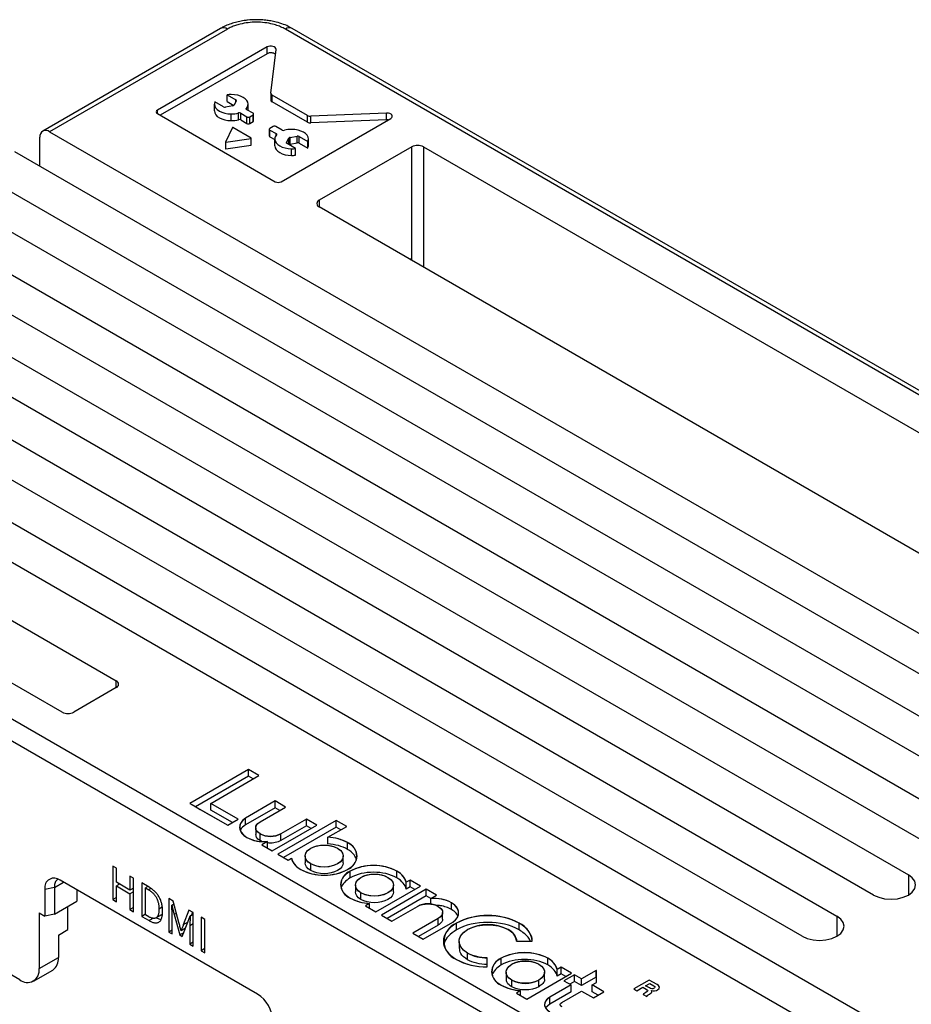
# Model space of a CAD drawing. Header units: millimetres. Extents: x 42 to 240, y 102 to 290.
# Tile 8 of 10: x 180 to 212, y 173 to 210. Entities that reach past the tile are written whole.
import ezdxf

# ---------------------------------------------------------------- set-up
doc = ezdxf.new("R2010")
doc.units = ezdxf.units.MM

msp = doc.modelspace()

# ---------------------------------------------------------------- linework, layer by layer
at = {"color": 7, "linetype": 'Continuous', "lineweight": 25}
for p, q in [((187.1181, 209.2062), (180.6127, 205.4507)), ((187.3681, 209.1814), (180.8627, 205.4259)), ((239.2697, 180.4439), (189.4894, 209.1814)), ((239.5197, 180.4686), (189.7394, 209.2062)), ((188.8195, 208.5277), (184.8046, 206.2099)), ((188.8195, 208.2827), (188.8195, 208.5277)), ((188.9579, 206.8362), (189.1508, 208.4406)), ((188.8195, 208.2827), (184.9107, 206.0262)), ((187.3616, 206.7765), (187.6754, 206.5953)), ((187.3616, 206.5315), (187.3616, 206.7765)), ((187.3616, 206.5315), (187.6061, 206.3903)), ((187.6941, 206.552), (187.6142, 206.4006)), ((188.9575, 206.8302), (188.9575, 206.5852)), ((190.3018, 206.0183), (189.0015, 206.7689)), ((189.0015, 206.524), (189.0015, 206.7689)), ((186.8952, 206.1873), (186.8952, 206.4322)), ((187.2271, 206.3365), (186.9132, 206.5177)), ((187.5643, 206.3718), (187.302, 206.3257)), ((188.3073, 206.1011), (188.0803, 206.2321)), ((188.124, 206.2069), (188.124, 206.4322)), ((190.3018, 205.7733), (189.0015, 206.524)), ((184.8046, 206.0874), (189.1212, 203.5955)), ((187.5096, 205.8326), (187.5096, 206.0775)), ((187.7712, 205.8663), (187.7712, 206.1113)), ((187.8563, 206.1028), (188.0832, 205.9717)), ((187.8563, 205.8578), (187.8563, 206.1028)), ((187.8563, 205.8578), (188.0832, 205.7268)), ((188.0832, 205.7268), (188.0832, 205.9717)), ((188.1893, 205.9717), (188.3073, 206.0398)), ((188.1893, 205.7268), (188.1893, 205.9717)), ((188.3073, 205.7949), (188.3073, 206.0398)), ((188.3293, 205.8255), (188.3293, 206.0704)), ((189.3333, 203.5955), (193.3483, 205.9133)), ((190.3018, 205.7733), (190.3018, 206.0183)), ((193.1975, 206.1045), (190.4182, 205.9931)), ((190.4182, 205.7482), (190.4182, 205.9931)), ((193.1975, 205.8595), (190.4182, 205.7482)), ((193.1975, 205.8595), (193.1975, 206.1045)), ((193.2506, 205.8569), (193.1975, 205.8595)), ((187.5509, 205.5753), (187.3043, 205.0438)), ((188.2374, 205.1882), (187.5635, 205.5772)), ((188.1893, 205.7268), (188.3073, 205.7949)), ((188.8988, 205.5188), (188.8988, 205.2739)), ((189.0388, 205.6175), (188.9208, 205.5494)), ((188.9208, 205.4882), (189.1478, 205.3572)), ((188.9208, 205.2432), (188.9208, 205.4882)), ((189.3718, 205.4865), (189.1449, 205.6175)), ((180.5091, 204.1605), (180.5091, 205.2218)), ((180.8627, 205.4259), (220.1425, 182.7502)), ((187.3135, 205.0385), (188.2341, 205.1809)), ((188.2341, 204.936), (188.2341, 205.1809)), ((188.2396, 204.9401), (188.2396, 205.1851)), ((188.9208, 205.2432), (189.1041, 205.1375)), ((189.1041, 204.9121), (189.1041, 205.157)), ((189.5339, 205.0372), (189.6139, 205.1886)), ((189.6638, 205.2174), (189.926, 205.2636)), ((189.6638, 204.9725), (189.6638, 205.2174)), ((189.926, 205.0186), (189.926, 205.2636)), ((190.0009, 205.2528), (190.3148, 205.0716)), ((190.0009, 205.0078), (190.0009, 205.2528)), ((190.3329, 204.9121), (190.3329, 205.157)), ((187.304, 205.0427), (187.304, 204.7977)), ((187.3135, 204.7936), (187.3135, 205.0385)), ((187.3135, 204.7936), (188.2341, 204.936)), ((189.8665, 204.8128), (189.5526, 204.994)), ((189.6638, 204.9725), (189.926, 205.0186)), ((189.7185, 204.5574), (189.7185, 204.8023)), ((189.8665, 204.5678), (189.8665, 204.8128)), ((190.0009, 205.0078), (190.3148, 204.8266)), ((190.3148, 204.8266), (190.3148, 205.0716)), ((194.1209, 204.8749), (190.7268, 202.9155)), ((194.1209, 200.7922), (194.1209, 204.8749)), ((194.5452, 204.8749), (231.0319, 183.8115)), ((218.8697, 182.0154), (179.5899, 204.6912)), ((178.2464, 203.9156), (217.5262, 181.2399)), ((216.2534, 180.5051), (176.9736, 203.1808)), ((227.2135, 181.6072), (190.7268, 202.6706)), ((175.6301, 202.4052), (214.9099, 179.7295)), ((213.6371, 178.9947), (174.3573, 201.6705)), ((173.0138, 200.8949), (212.2936, 178.2191)), ((194.0508, 200.7517), (194.1209, 200.7922)), ((194.1209, 200.7112), (194.1209, 200.7922)), ((211.0208, 177.4844), (171.741, 200.1601)), ((170.3975, 199.3845), (209.6773, 176.7088)), ((208.4045, 175.974), (169.1247, 198.6498)), ((167.7812, 197.8742), (219.6828, 167.912)), ((218.41, 167.1772), (166.5084, 197.1394)), ((162.6193, 193.6697), (212.3996, 164.9321)), ((212.0461, 164.3197), (162.2658, 193.0573)), ((177.9989, 188.3834), (183.3022, 185.3219)), ((181.3223, 184.1789), (176.019, 187.2405)), ((183.3022, 185.077), (181.7466, 184.1789)), ((188.135, 182.0765), (185.9922, 180.8395)), ((188.5185, 181.8551), (188.135, 182.0765)), ((188.135, 181.8315), (188.135, 182.0765)), ((188.135, 181.8315), (186.2044, 180.717)), ((186.7593, 180.8395), (188.5185, 181.8551)), ((188.3064, 181.7326), (188.135, 181.8315)), ((185.9922, 180.8395), (187.3793, 180.0388)), ((187.7628, 180.2602), (186.7593, 180.8395)), ((186.7593, 180.5946), (186.7593, 180.8395)), ((187.5507, 180.1377), (186.7593, 180.5946)), ((189.1171, 180.9263), (188.0352, 180.3018)), ((189.1171, 180.6814), (188.0352, 180.0568)), ((188.5626, 180.1631), (189.5009, 180.7048)), ((189.5009, 180.7048), (189.1171, 180.9263)), ((189.1171, 180.6814), (189.1171, 180.9263)), ((189.2888, 180.5823), (189.1171, 180.6814)), ((187.3793, 180.0388), (187.7628, 180.2602)), ((188.032, 180.0545), (188.032, 180.2994)), ((188.0352, 180.0568), (188.0352, 180.3018)), ((191.3538, 180.2183), (189.211, 178.9813)), ((190.2633, 180.2647), (189.3249, 179.723)), ((190.6467, 180.0434), (190.2633, 180.2647)), ((190.2633, 180.0197), (190.2633, 180.2647)), ((191.7373, 179.9969), (191.3538, 180.2183)), ((191.3538, 179.9734), (191.3538, 180.2183)), ((188.4046, 179.9428), (188.4046, 179.6979)), ((189.0074, 179.097), (190.6467, 180.0434)), ((190.2633, 180.0197), (189.3249, 179.478)), ((191.3538, 179.9734), (189.4232, 178.8589)), ((190.4345, 179.9209), (190.2633, 180.0197)), ((191.05, 179.6001), (191.7373, 179.9969)), ((191.5252, 179.8744), (191.3538, 179.9734)), ((188.5622, 179.478), (188.5622, 179.723)), ((189.3249, 179.478), (189.3249, 179.723)), ((191.05, 179.3551), (191.05, 179.6001)), ((188.6314, 179.4501), (188.5622, 179.478)), ((188.8378, 179.4418), (188.624, 179.3184)), ((188.624, 179.3184), (189.0074, 179.097)), ((188.8378, 179.1968), (188.8362, 179.1959)), ((188.8378, 179.1968), (188.8378, 179.4418)), ((191.7634, 179.1561), (191.7634, 179.4011)), ((189.211, 178.9813), (189.5946, 178.7599)), ((189.5946, 178.7599), (189.714, 178.8289)), ((190.2132, 178.9096), (190.2132, 178.6647)), ((191.607, 178.6647), (191.607, 178.9097)), ((183.3038, 178.4636), (183.171, 178.5403)), ((183.171, 178.5403), (183.171, 177.3155)), ((183.3038, 177.9497), (183.3038, 178.4636)), ((190.4174, 178.3802), (190.4174, 178.6251)), ((183.9358, 178.0988), (183.803, 178.1754)), ((183.803, 178.1754), (183.803, 177.6615)), ((183.9358, 176.874), (183.9358, 178.0988)), ((191.8644, 178.1137), (191.8644, 178.3587)), ((193.5691, 178.1137), (193.5691, 178.3587)), ((180.6859, 177.704), (181.0363, 177.7776)), ((180.6859, 177.704), (180.6859, 176.7106)), ((181.0369, 177.7611), (181.3706, 177.9537)), ((181.0369, 177.7611), (181.0369, 176.7815)), ((188.4711, 173.8547), (181.2445, 178.0266)), ((183.803, 177.6615), (183.3038, 177.9497)), ((183.4207, 177.8823), (183.3038, 177.8148)), ((183.3038, 177.2388), (183.3038, 177.8148)), ((183.3038, 177.8148), (183.803, 177.5266)), ((183.3832, 177.9039), (183.3832, 177.8606)), ((183.9358, 177.7382), (183.803, 177.6615)), ((183.8983, 177.7166), (183.9358, 177.6949)), ((184.4994, 177.7732), (184.2334, 177.927)), ((184.2334, 177.927), (184.2334, 176.7037)), ((184.4584, 177.7969), (184.3662, 177.7436)), ((184.3662, 177.7436), (184.4877, 177.6735)), ((184.3662, 176.7619), (184.3662, 177.7436)), ((184.4455, 177.8044), (184.4455, 177.7894)), ((184.5714, 177.7218), (184.4877, 177.6735)), ((192.0538, 177.8471), (192.0538, 177.6021)), ((192.8029, 176.8655), (194.4422, 177.8119)), ((194.6431, 177.6959), (193.0038, 176.7496)), ((193.4476, 177.6022), (193.4476, 177.8471)), ((194.0587, 178.0333), (193.9133, 177.9493)), ((193.9133, 177.7044), (193.9133, 177.9493)), ((194.0587, 177.7883), (193.9133, 177.7044)), ((194.4422, 177.8119), (194.0587, 178.0333)), ((194.0587, 177.7883), (194.0587, 178.0333)), ((194.2301, 177.6894), (194.0587, 177.7883)), ((195.0265, 177.4746), (194.6431, 177.6959)), ((194.6431, 177.4509), (194.6431, 177.6959)), ((179.7667, 174.3806), (174.4634, 177.4421)), ((181.8582, 177.6723), (181.8582, 177.2557)), ((183.3038, 177.3921), (183.171, 177.3155)), ((183.9358, 177.6033), (183.803, 177.5266)), ((183.803, 177.5266), (183.803, 176.9506)), ((185.3889, 177.2599), (185.2285, 177.3526)), ((185.2285, 177.3526), (185.2285, 176.1277)), ((192.2579, 177.3177), (192.2579, 177.5626)), ((194.6431, 177.4509), (193.216, 176.6271)), ((194.8144, 177.3521), (194.6431, 177.4509)), ((194.8126, 177.3511), (195.0265, 177.4746)), ((194.8126, 177.1511), (194.8126, 177.3511)), ((181.0369, 176.7815), (181.8582, 177.2557)), ((181.5344, 176.2178), (181.5344, 177.0688)), ((183.171, 177.3155), (183.3038, 177.2388)), ((183.9358, 177.0273), (183.803, 176.9506)), ((184.9813, 177.0348), (184.8652, 176.9678)), ((185.4163, 177.1568), (185.3321, 177.1081)), ((185.3321, 177.1081), (185.3379, 177.105)), ((185.4178, 177.1512), (185.3379, 177.105)), ((185.3379, 177.105), (185.4227, 176.7745)), ((185.5957, 176.4823), (185.3889, 177.2599)), ((192.5735, 177.1759), (192.4194, 177.0869)), ((192.4194, 177.0869), (192.8029, 176.8655)), ((192.5735, 176.998), (192.5735, 177.1759)), ((193.3872, 176.5282), (194.3256, 177.0699)), ((195.5681, 176.9573), (195.5681, 177.2023)), ((180.4738, 176.8303), (180.6858, 176.7078)), ((180.4738, 176.8303), (180.4738, 174.7889)), ((181.0369, 176.7815), (180.6859, 176.7078)), ((183.803, 176.9506), (183.9358, 176.874)), ((184.3662, 176.7803), (184.2334, 176.7037)), ((184.2334, 176.7037), (184.5052, 176.5467)), ((184.4876, 176.6918), (184.3662, 176.7619)), ((184.6606, 176.6364), (184.5052, 176.5467)), ((184.755, 176.6469), (184.9672, 176.7693)), ((184.7645, 176.6524), (184.934, 176.5919)), ((185.3478, 176.0589), (185.3478, 176.7351)), ((185.5053, 176.8222), (185.4227, 176.7745)), ((185.4227, 176.7745), (185.6266, 176.0221)), ((185.9583, 176.9312), (185.7528, 176.3916)), ((185.9216, 176.4864), (186.0059, 176.7193)), ((186.1143, 176.8412), (185.9583, 176.9312)), ((186.1143, 176.7819), (186.0059, 176.7193)), ((186.0059, 176.7193), (186.0114, 176.7162)), ((186.1143, 176.7756), (186.0114, 176.7162)), ((186.094, 176.8529), (186.0536, 176.7468)), ((186.1143, 175.6164), (186.1143, 176.8412)), ((186.5446, 176.5928), (186.4118, 176.6694)), ((186.4118, 176.6694), (186.4118, 175.4446)), ((193.0038, 176.7496), (193.3872, 176.5282)), ((195.0879, 176.6299), (194.1495, 176.0881)), ((195.0879, 176.3849), (195.0879, 176.6299)), ((195.2459, 176.6051), (195.2459, 176.8501)), ((185.8345, 176.2656), (185.6794, 176.1761)), ((185.7176, 175.9696), (185.9216, 176.4864)), ((185.9228, 176.4898), (185.7528, 176.3916)), ((185.8098, 176.2514), (185.8176, 176.2228)), ((185.9948, 176.3614), (185.995, 175.6853)), ((186.5446, 175.3679), (186.5446, 176.5928)), ((195.0879, 176.3849), (194.3617, 175.9657)), ((194.5333, 175.8666), (195.6152, 176.4911)), ((195.751, 176.2079), (195.751, 176.4529)), ((198.0506, 176.2079), (198.0506, 176.4529)), ((181.1809, 176.0137), (181.5344, 176.2178)), ((181.1809, 176.0137), (181.1809, 175.1971)), ((185.3478, 176.1966), (185.2285, 176.1277)), ((185.2285, 176.1277), (185.3478, 176.0589)), ((185.7713, 176.1056), (185.6266, 176.0221)), ((185.6266, 176.0221), (185.7176, 175.9696)), ((185.6794, 176.1761), (185.6721, 176.1803)), ((194.1495, 176.0881), (194.5333, 175.8666)), ((186.1143, 175.7542), (185.995, 175.6853)), ((185.995, 175.6853), (186.1143, 175.6164)), ((195.8501, 175.7891), (195.8501, 175.5441)), ((197.9505, 175.8007), (198.5264, 175.8007)), ((180.4738, 174.7889), (181.1809, 175.1971)), ((186.5446, 175.5213), (186.4118, 175.4446)), ((186.4118, 175.4446), (186.5446, 175.3679)), ((196.1575, 175.115), (196.1575, 175.36)), ((196.8808, 174.8506), (196.8808, 175.1831)), ((196.8808, 174.9382), (196.8808, 175.1831)), ((197.3901, 174.9239), (197.3901, 175.1689)), ((199.0947, 174.9239), (199.0947, 175.1689)), ((196.8808, 174.8506), (196.8808, 174.9382)), ((199.5843, 174.8434), (199.4389, 174.7595)), ((199.9678, 174.622), (199.5843, 174.8434)), ((199.5843, 174.5985), (199.5843, 174.8434)), ((180.2666, 174.3311), (180.9737, 174.7393)), ((197.5673, 174.6601), (197.5673, 174.4152)), ((198.3285, 173.6757), (199.9678, 174.622)), ((198.9752, 174.4152), (198.9752, 174.6601)), ((199.4389, 174.5145), (199.4389, 174.7595)), ((199.5843, 174.5985), (199.4389, 174.5145)), ((199.7557, 174.4995), (199.5843, 174.5985)), ((200.0688, 174.5637), (199.6853, 174.3423)), ((200.3308, 174.4125), (200.0688, 174.5637)), ((200.0688, 174.3188), (200.0688, 174.5637)), ((200.8709, 174.7243), (200.3308, 174.4125)), ((200.8709, 174.4793), (200.3308, 174.1675)), ((200.8727, 174.7232), (200.8709, 174.7243)), ((200.8709, 174.4793), (200.8709, 174.7243)), ((200.8727, 174.4782), (200.8709, 174.4793)), ((200.8727, 174.2825), (200.8727, 174.7232)), ((200.8727, 174.4782), (200.8727, 174.7232)), ((200.8727, 174.2825), (200.8727, 174.4782)), ((197.7735, 174.1278), (197.7735, 174.3728)), ((198.7704, 174.3736), (198.7677, 174.372)), ((198.7677, 174.127), (198.7677, 174.372)), ((198.7704, 174.1286), (198.7677, 174.127)), ((198.7704, 174.1286), (198.7704, 174.3736)), ((199.9473, 174.1911), (199.165, 173.7395)), ((199.6853, 174.3423), (199.9473, 174.1911)), ((200.0688, 174.3188), (199.8975, 174.2198)), ((199.9473, 173.9461), (199.9473, 174.1911)), ((200.3308, 174.1675), (200.0688, 174.3188)), ((200.3308, 174.1675), (200.3308, 174.4125)), ((200.7143, 174.1911), (200.8727, 174.2825)), ((201.1515, 173.9387), (200.7143, 174.1911)), ((200.7143, 173.9461), (200.7143, 174.1911)), ((198.0992, 173.9861), (197.945, 173.8971)), ((197.945, 173.8971), (198.3285, 173.6757)), ((198.0992, 173.8081), (198.0992, 173.9861)), ((199.9473, 173.9461), (199.165, 173.4945)), ((199.165, 173.4945), (199.165, 173.7395)), ((199.6033, 173.5497), (200.3308, 173.9697)), ((200.3308, 173.9697), (200.768, 173.7173)), ((200.9393, 173.8162), (200.7143, 173.9461)), ((200.768, 173.7173), (201.1515, 173.9387)), ((199.165, 173.4945), (199.0147, 173.357))]:
    msp.add_line(p, q, dxfattribs=at)
at = {"color": 8, "linetype": 'Continuous', "lineweight": 25}
for p, q in [((187.6754, 206.5166), (187.6754, 206.5953)), ((184.8046, 206.0874), (184.8046, 206.2099)), ((188.0655, 206.2442), (188.0655, 206.2812)), ((189.1478, 205.2822), (189.1478, 205.3572)), ((189.6139, 204.9586), (189.6139, 205.1886)), ((189.5339, 205.012), (189.5339, 205.0372)), ((194.5452, 204.8749), (194.5452, 200.4663)), ((190.7268, 202.9155), (190.7268, 202.6706)), ((183.3022, 185.077), (183.3022, 185.3219)), ((212.2936, 178.2191), (212.2936, 177.4844)), ((209.6773, 176.7088), (209.6773, 175.974)), ((186.1143, 176.4304), (185.9948, 176.3614))]:
    msp.add_line(p, q, dxfattribs=at)
at = {"color": 7, "linetype": 'Continuous'}
for p, q in [((188.135, 182.0765), (185.9922, 180.8395)), ((188.5185, 181.8551), (188.135, 182.0765)), ((186.7593, 180.8395), (188.5185, 181.8551)), ((185.9922, 180.8395), (186.1125, 180.7701)), ((186.1125, 180.7701), (186.3758, 180.6181)), ((186.3758, 180.6181), (187.3793, 180.0388)), ((187.7628, 180.2602), (186.7593, 180.8395)), ((189.1171, 180.9263), (188.0352, 180.3018)), ((188.5626, 180.1631), (189.5009, 180.7048)), ((189.5009, 180.7048), (189.1171, 180.9263)), ((187.3793, 180.0388), (187.7628, 180.2602)), ((191.3538, 180.2183), (189.211, 178.9813)), ((190.2633, 180.2647), (189.3249, 179.723)), ((190.6467, 180.0434), (190.2633, 180.2647)), ((191.7373, 179.9969), (191.3538, 180.2183)), ((189.0074, 179.097), (190.6467, 180.0434)), ((191.05, 179.6001), (191.7373, 179.9969)), ((188.8378, 179.4418), (188.624, 179.3184)), ((188.624, 179.3184), (189.0074, 179.097)), ((189.211, 178.9813), (189.5946, 178.7599)), ((189.5946, 178.7599), (189.714, 178.8289)), ((192.8029, 176.8655), (194.4422, 177.8119)), ((194.6431, 177.6959), (193.0038, 176.7496)), ((194.0587, 178.0333), (193.9133, 177.9493)), ((194.4422, 177.8119), (194.0587, 178.0333)), ((195.0265, 177.4746), (194.6431, 177.6959)), ((194.8126, 177.3511), (195.0265, 177.4746)), ((192.5735, 177.1759), (192.4194, 177.0869)), ((192.4194, 177.0869), (192.8029, 176.8655)), ((193.3872, 176.5282), (194.3256, 177.0699)), ((193.0038, 176.7496), (193.3872, 176.5282)), ((195.0879, 176.6299), (194.1495, 176.0881)), ((194.5333, 175.8666), (195.6152, 176.4911)), ((194.1495, 176.0881), (194.5333, 175.8666)), ((197.9505, 175.8007), (198.5264, 175.8007)), ((196.8808, 174.8506), (196.8808, 175.1831)), ((199.5843, 174.8434), (199.4389, 174.7595)), ((199.9678, 174.622), (199.5843, 174.8434)), ((198.3285, 173.6757), (199.9678, 174.622)), ((200.0688, 174.5637), (199.6853, 174.3423)), ((200.3308, 174.4125), (200.0688, 174.5637)), ((200.8709, 174.7243), (200.3308, 174.4125)), ((200.8727, 174.7232), (200.8709, 174.7243)), ((200.8727, 174.2825), (200.8727, 174.7232)), ((198.7704, 174.3736), (198.7677, 174.372)), ((199.9473, 174.1911), (199.165, 173.7395)), ((199.6853, 174.3423), (199.9473, 174.1911)), ((200.7143, 174.1911), (200.8727, 174.2825)), ((201.1515, 173.9387), (200.7143, 174.1911)), ((202.8078, 174.3735), (202.2395, 174.0455)), ((202.356, 173.9782), (202.5787, 174.1068)), ((202.5787, 174.1068), (202.7016, 174.0359)), ((202.6746, 174.1622), (202.826, 174.2495)), ((202.8142, 174.0816), (202.6746, 174.1622)), ((203.0955, 174.2074), (202.8078, 174.3735)), ((202.826, 174.2495), (202.9742, 174.164)), ((198.0992, 173.9861), (197.945, 173.8971)), ((197.945, 173.8971), (198.3285, 173.6757)), ((199.6033, 173.5497), (200.3308, 173.9697)), ((200.3308, 173.9697), (200.768, 173.7173)), ((200.768, 173.7173), (201.1515, 173.9387)), ((202.2395, 174.0455), (202.356, 173.9782)), ((202.5843, 173.8464), (202.7159, 173.7705)), ((202.7159, 173.7705), (202.7309, 173.7792))]:
    msp.add_line(p, q, dxfattribs=at)
at = {"color": 7, "linetype": 'Continuous', "lineweight": 25, "flags": 128}
for points in [[(188.0803, 206.2321), (188.0728, 206.2371), (188.0668, 206.2428), (188.0623, 206.2489), (188.0595, 206.2553), (188.0584, 206.2619), (188.059, 206.2685), (188.0614, 206.275), (188.0655, 206.2812)], [(188.2341, 205.1809), (188.2359, 205.1813), (188.2374, 205.182), (188.2386, 205.1829), (188.2394, 205.184), (188.2396, 205.1851), (188.2394, 205.1862), (188.2386, 205.1873), (188.2374, 205.1882)], [(189.1478, 205.3572), (189.1552, 205.3521), (189.1613, 205.3465), (189.1658, 205.3404), (189.1686, 205.334), (189.1697, 205.3274), (189.1691, 205.3208), (189.1667, 205.3143), (189.1626, 205.3081)], [(187.3043, 205.0438), (187.304, 205.0427), (187.3043, 205.0416), (187.305, 205.0405), (187.3062, 205.0396), (187.3078, 205.0389), (187.3096, 205.0385), (187.3115, 205.0384), (187.3135, 205.0385)], [(187.304, 204.7977), (187.3043, 204.7966), (187.305, 204.7956), (187.3062, 204.7947), (187.3078, 204.794), (187.3096, 204.7936), (187.3115, 204.7934), (187.3135, 204.7936)], [(188.2341, 204.936), (188.2359, 204.9364), (188.2374, 204.9371), (188.2386, 204.938), (188.2394, 204.939), (188.2396, 204.9401)], [(211.0208, 177.4844), (211.2072, 177.4018), (211.4242, 177.3499), (211.6572, 177.3322), (211.8901, 177.3499), (212.1072, 177.4018), (212.2936, 177.4844), (212.4366, 177.592), (212.5265, 177.7173), (212.5572, 177.8518), (212.5265, 177.9862), (212.4366, 178.1115), (212.2936, 178.2191)], [(208.4045, 175.974), (208.5909, 175.8915), (208.8079, 175.8396), (209.0409, 175.8219), (209.2738, 175.8396), (209.4909, 175.8915), (209.6773, 175.974), (209.8203, 176.0816), (209.9102, 176.2069), (209.9409, 176.3414), (209.9102, 176.4759), (209.8203, 176.6012), (209.6773, 176.7088)]]:
    msp.add_lwpolyline(points, dxfattribs=at)
at = {"color": 7, "linetype": 'Continuous', "flags": 128}
for points in [[(188.032, 180.2994), (187.9237, 180.2076), (187.8529, 180.1072), (187.8197, 180.0019), (187.824, 179.8951), (187.8688, 179.7857), (187.955, 179.6828), (188.0824, 179.5906)], [(188.0352, 180.3018), (188.0333, 180.3006), (188.032, 180.2994)], [(188.5622, 179.723), (188.4664, 179.7979), (188.4147, 179.8827), (188.4069, 179.9716), (188.4316, 180.0404), (188.4835, 180.1052), (188.5626, 180.1631)], [(190.4174, 178.6251), (190.304, 178.7109), (190.2359, 178.8076), (190.2132, 178.9096), (190.2359, 179.0117), (190.3039, 179.1083), (190.4173, 179.1941), (190.566, 179.2595), (190.7334, 179.2988), (190.9101, 179.3119), (191.0869, 179.2988), (191.2543, 179.2596), (191.4029, 179.1941)], [(191.4029, 179.1941), (191.5163, 179.1083), (191.5844, 179.0117), (191.607, 178.9096), (191.5843, 178.8076), (191.5163, 178.7109), (191.4029, 178.6251), (191.2543, 178.5597), (191.0869, 178.5204), (190.9101, 178.5073), (190.7333, 178.5204), (190.566, 178.5597), (190.4174, 178.6251)], [(192.2579, 177.5626), (192.1445, 177.6484), (192.0764, 177.745), (192.0538, 177.8471), (192.0764, 177.9492), (192.1445, 178.0458), (192.2579, 178.1316), (192.4065, 178.197), (192.5739, 178.2363), (192.7507, 178.2494), (192.9275, 178.2363), (193.0949, 178.1971), (193.2435, 178.1316)], [(193.2435, 178.1316), (193.3569, 178.0458), (193.4249, 177.9492), (193.4476, 177.8471), (193.4249, 177.7451), (193.3568, 177.6484), (193.2434, 177.5626), (193.0948, 177.4972), (192.9274, 177.4579), (192.7506, 177.4448), (192.5739, 177.4579), (192.4065, 177.4972), (192.2579, 177.5626)], [(195.0883, 177.0699), (195.184, 176.995), (195.2358, 176.9102), (195.2436, 176.8213), (195.2189, 176.7525), (195.167, 176.6877), (195.0879, 176.6299)], [(195.6185, 176.4935), (195.7268, 176.5853), (195.7976, 176.6857), (195.8308, 176.7911), (195.8265, 176.8978), (195.7816, 177.0072), (195.6955, 177.1101), (195.5681, 177.2023)], [(195.6152, 176.4911), (195.6172, 176.4924), (195.6185, 176.4935)], [(196.1575, 175.36), (196.0095, 175.4673), (195.9097, 175.5871), (195.858, 175.7147), (195.8546, 175.845), (195.9027, 175.9791), (196.0037, 176.1054), (196.1575, 176.2182)], [(197.7735, 174.3728), (197.6742, 174.4447), (197.6073, 174.5249), (197.5726, 174.6103), (197.5703, 174.6975), (197.6026, 174.7873), (197.6703, 174.8719), (197.7735, 174.9475)], [(198.769, 174.9475), (198.8682, 174.8757), (198.9351, 174.7956), (198.9698, 174.7104), (198.9723, 174.6233), (198.9404, 174.5336), (198.8731, 174.4491), (198.7704, 174.3736)], [(202.9742, 174.164), (203.0105, 174.1336), (203.0164, 174.1096)], [(203.0164, 174.1096), (203.0041, 174.0885), (202.9833, 174.0732)], [(203.1812, 174.1151), (203.1504, 174.1675), (203.0955, 174.2074)], [(203.1142, 174.0114), (203.1734, 174.066), (203.1812, 174.1151)], [(199.1649, 173.7395), (199.049, 173.6488), (198.9863, 173.5462), (198.9768, 173.4387), (199.0067, 173.3556), (199.0694, 173.2773), (199.165, 173.2073)], [(202.6216, 173.8789), (202.6165, 173.875), (202.6115, 173.8711), (202.6067, 173.8671), (202.602, 173.8631), (202.5974, 173.859), (202.5929, 173.8548), (202.5885, 173.8507), (202.5843, 173.8464)], [(202.6865, 173.9201), (202.6443, 173.8946), (202.6216, 173.8789)], [(202.7571, 173.9755), (202.7322, 173.9493), (202.6865, 173.9201)], [(202.7016, 174.0359), (202.7498, 173.9991), (202.7571, 173.9755)], [(202.7309, 173.7792), (202.7264, 173.7949), (202.7353, 173.8069)], [(202.7353, 173.8069), (202.7695, 173.8299), (202.8189, 173.8593)], [(202.9016, 174.0516), (202.8545, 174.0623), (202.8142, 174.0816)], [(202.8189, 173.8593), (202.8827, 173.9027), (202.9053, 173.9302)], [(202.9053, 173.9302), (202.9047, 173.957), (202.891, 173.9842)], [(202.891, 173.9842), (202.9546, 173.974), (203.0066, 173.9763)], [(202.9833, 174.0732), (202.9371, 174.0545), (202.9016, 174.0516)], [(203.0066, 173.9763), (203.07, 173.9911), (203.1142, 174.0114)], [(199.6033, 173.397), (199.5591, 173.4375), (199.5493, 173.4833), (199.5657, 173.5186), (199.6033, 173.5497)]]:
    msp.add_lwpolyline(points, dxfattribs=at)
at = {"color": 8, "linetype": 'Continuous', "lineweight": 25}
for centre, start, end in [((187.2216, 208.977), 54.38242, 114.30712), ((189.6358, 208.977), 65.69288, 125.61758)]:
    msp.add_arc(centre, 0.2515, start, end, dxfattribs=at)
at = {"color": 7, "linetype": 'Continuous', "lineweight": 25}
for centre, radius, start, end in [((187.509, 205.7394), 1.0475, 89.97056, 98.09474), ((187.6641, 206.5647), 0.0326, 337.15276, 69.64266), ((189.0316, 206.592), 0.0744, 185.21249, 246.10765), ((189.0301, 206.8352), 0.0722, 179.26963, 246.63136), ((184.8278, 206.1486), 0.0655, 110.78342, 249.21658), ((187.1108, 206.4312), 0.2157, 156.37088, 179.74014), ((187.2802, 206.4393), 0.1157, 242.70794, 280.88196), ((187.5581, 206.4403), 0.0687, 275.22913, 324.76662), ((187.8028, 205.9983), 0.1173, 62.90071, 105.63531), ((187.8028, 205.7534), 0.1173, 62.90071, 105.63531), ((188.1363, 206.0741), 0.1153, 242.60967, 297.39033), ((188.2957, 206.0704), 0.0327, 290.78342, 69.21658), ((188.2917, 205.8292), 0.0377, 294.37466, 354.3052), ((190.4049, 206.2136), 0.2209, 242.16589, 273.4554), ((180.7247, 205.2567), 0.2184, 50.79671, 189.21404), ((187.5584, 205.5688), 0.00988, 58.81307, 138.773), ((188.1363, 205.8291), 0.1153, 242.60967, 297.39033), ((188.9324, 205.5188), 0.0327, 110.78342, 249.21658), ((189.0918, 205.5152), 0.1153, 62.60967, 117.39033), ((189.4253, 205.5909), 0.1173, 242.90067, 285.63367), ((190.4049, 205.9687), 0.2209, 242.16589, 273.4554), ((188.9364, 205.2776), 0.0377, 185.6948, 245.62534), ((189.67, 205.149), 0.0687, 95.22878, 144.76472), ((189.9479, 205.15), 0.1157, 62.70791, 100.88136), ((190.1168, 205.1581), 0.2161, 336.4056, 359.72359), ((189.564, 205.0246), 0.0326, 157.15006, 249.64295), ((189.6751, 204.8905), 0.0828, 97.8776, 129.92442), ((189.719, 205.8514), 1.0491, 269.97317, 278.08582), ((189.9479, 204.905), 0.1157, 62.70791, 100.88136), ((190.1168, 204.9131), 0.2161, 336.4056, 359.72359), ((194.3331, 204.4655), 0.4611, 62.60967, 117.39033), ((189.719, 205.6064), 1.0491, 269.97317, 278.08582), ((189.2273, 203.8002), 0.2306, 242.60967, 297.39033), ((190.7733, 202.793), 0.131, 110.78342, 249.21658), ((183.2557, 185.1994), 0.131, 290.78342, 69.21658), ((181.5344, 184.5883), 0.4611, 242.60967, 297.39033), ((181.0264, 177.7592), 0.345, 50.79671, 189.21404), ((180.7052, 175.1365), 0.4795, 304.05635, 7.25583), ((180.0427, 174.719), 0.4367, 230.79671, 9.21404), ((187.8169, 172.832), 1.2141, 2.60548, 57.39452)]:
    msp.add_arc(centre, radius, start, end, dxfattribs=at)
at = {"color": 7, "linetype": 'Continuous'}
for centre, radius, start, end in [((188.7131, 180.8006), 1.3646, 242.46962, 275.24322), ((188.9435, 180.4463), 0.8177, 242.20053, 297.79951), ((190.9665, 177.9227), 1.6795, 61.67584, 87.15288), ((191.5769, 178.9091), 0.5262, 290.75767, 69.24207), ((190.3509, 179.0118), 0.6627, 196.02587, 243.83681), ((190.9111, 180.0602), 1.851, 242.5826, 297.41542), ((192.7167, 176.7155), 1.8511, 62.5842, 117.41589), ((192.0509, 177.8667), 0.5262, 110.76062, 249.24534), ((193.2757, 177.7627), 0.6643, 16.31964, 63.79431), ((192.6605, 178.8509), 1.6772, 241.66317, 267.0278), ((194.9373, 175.9923), 1.3645, 62.46891, 95.24284), ((194.7069, 176.3466), 0.8177, 62.20047, 117.79823), ((196.9008, 174.2467), 2.4878, 62.47225, 117.5282), ((196.0084, 175.7891), 0.7119, 111.19477, 248.80539), ((196.9008, 174.7944), 1.6061, 62.43325, 117.56694), ((197.7076, 175.703), 0.8246, 6.80114, 65.41781), ((197.4302, 175.74), 0.5238, 6.64801, 65.89973), ((196.8626, 176.6758), 1.4928, 241.81649, 270.69788), ((197.5765, 174.6768), 0.5262, 110.75451, 249.2409), ((198.2424, 173.5258), 1.851, 62.58311, 117.41726), ((198.8012, 174.5727), 0.6645, 16.32653, 63.79294), ((196.8501, 177.1857), 2.3352, 241.92081, 270.7516), ((198.2713, 173.9953), 1.0744, 62.39959, 117.59812), ((198.1861, 175.661), 1.6772, 241.66415, 267.0292), ((198.2713, 175.3252), 1.0747, 242.40586, 297.5042)]:
    msp.add_arc(centre, radius, start, end, dxfattribs=at)
at = {"color": 7, "linetype": 'Continuous', "lineweight": 25}
msp.add_ellipse((182.4531, 178.0731), major_axis=(1.4117, 0.3403), ratio=0.3495283, start_param=3.0532866, end_param=3.0853198, dxfattribs=at)
for points, knots in [([(188.4287, 209.5268), (188.3208, 209.5237), (188.1687, 209.5194), (187.9482, 209.4905), (187.7636, 209.4559), (187.5525, 209.3992), (187.3452, 209.3214), (187.1984, 209.2561), (187.1284, 209.2108), (187.1194, 209.205)], [0, 0, 0, 0, 0.2270225, 0.3200026, 0.4733309, 0.6311507, 0.7994432, 0.9741224, 1, 1, 1, 1]), ([(189.4894, 209.1814), (189.462, 209.1966), (189.4075, 209.2267), (189.3188, 209.2672), (189.2257, 209.3038), (189.1275, 209.3363), (188.9674, 209.3805), (188.7352, 209.4233), (188.4289, 209.4409), (188.1224, 209.4234), (187.8662, 209.3761), (187.6632, 209.3165), (187.5061, 209.2557), (187.4142, 209.2063), (187.3681, 209.1814)], [0, 0, 0, 0, 0.0482774, 0.0961591, 0.1439201, 0.1918374, 0.2401856, 0.370003, 0.5000481, 0.6298656, 0.7599108, 0.8401054, 0.919707, 1, 1, 1, 1]), ([(189.736, 209.2034), (189.7077, 209.2209), (189.6108, 209.2809), (189.4169, 209.3607), (189.1824, 209.4352), (188.9637, 209.4819), (188.76, 209.5112), (188.5838, 209.525), (188.4683, 209.5263), (188.4287, 209.5268)], [0, 0, 0, 0, 0.07992, 0.2728804, 0.4772372, 0.6270842, 0.7565369, 0.916627, 1, 1, 1, 1]), ([(189.1284, 208.2547), (189.1265, 208.2576), (189.1175, 208.2707), (189.0861, 208.2889), (189.0388, 208.3069), (188.9836, 208.3162), (188.9257, 208.3162), (188.8673, 208.3059), (188.8359, 208.2906), (188.8195, 208.2827)], [0, 0, 0, 0, 0.0437762, 0.1997463, 0.3543301, 0.5089137, 0.6648836, 0.8259708, 1, 1, 1, 1]), ([(188.032, 180.0545), (187.9494, 179.9943), (187.8596, 179.9289), (187.851, 179.8498), (187.8504, 179.8435)], [0, 0, 0, 0, 0.9206585, 1, 1, 1, 1]), ([(188.5622, 179.478), (188.5105, 179.5149), (188.4196, 179.5799), (188.4149, 179.6627), (188.4129, 179.6985)], [0, 0, 0, 0, 0.5677724, 1, 1, 1, 1]), ([(189.3249, 179.478), (189.2611, 179.4502), (189.1357, 179.3954), (188.9487, 179.3775), (188.8564, 179.3936), (188.8378, 179.3968)], [0, 0, 0, 0, 0.4525521, 0.8899922, 1, 1, 1, 1]), ([(190.4174, 178.6251), (190.1452, 178.7823), (190.1452, 179.037), (190.4173, 179.1941), (190.6895, 179.3512), (191.1308, 179.3512), (191.4029, 179.1941)], [0, 0, 0, 0, 1, 1, 1, 2, 2, 2, 2]), ([(191.4029, 179.1941), (191.6751, 179.037), (191.6751, 178.7823), (191.4029, 178.6251), (191.1307, 178.468), (190.6895, 178.468), (190.4174, 178.6251)], [2, 2, 2, 2, 3, 3, 3, 4, 4, 4, 4]), ([(192.0916, 178.7708), (192.0706, 178.8345), (192.0229, 178.9796), (191.8566, 179.0927), (191.7634, 179.1561)], [0, 0, 0, 0, 0.4395632, 1, 1, 1, 1]), ([(191.607, 178.6647), (191.607, 178.5617), (191.539, 178.4587), (191.4029, 178.3802), (191.1307, 178.2231), (190.6895, 178.2231), (190.4174, 178.3802)], [2.4999598, 2.4999598, 2.4999598, 2.4999598, 3, 3, 3, 4, 4, 4, 4]), ([(181.1726, 178.0619), (181.1465, 178.0452), (181.0855, 178.0064), (181.0441, 177.8978), (181.0384, 177.8095), (181.0363, 177.7776)], [0, 0, 0, 0, 0.3250507, 0.7563165, 1, 1, 1, 1]), ([(191.8644, 178.1137), (191.7848, 178.0603), (191.63, 177.9564), (191.5669, 177.8243), (191.5362, 177.76)], [0, 0, 0, 0, 0.5135663, 1, 1, 1, 1]), ([(192.2579, 177.5626), (191.9857, 177.7197), (191.9857, 177.9745), (192.2579, 178.1316), (192.53, 178.2887), (192.9713, 178.2887), (193.2435, 178.1316)], [0, 0, 0, 0, 1, 1, 1, 2, 2, 2, 2]), ([(193.2435, 178.1316), (193.5156, 177.9745), (193.5156, 177.7197), (193.2434, 177.5626), (192.9713, 177.4055), (192.53, 177.4055), (192.2579, 177.5626)], [2, 2, 2, 2, 3, 3, 3, 4, 4, 4, 4]), ([(184.998, 176.8912), (184.9975, 176.9154), (184.9965, 176.9624), (184.9907, 177.0331), (184.9806, 177.1015), (184.9671, 177.1676), (184.9495, 177.2313), (184.9277, 177.2928), (184.9023, 177.3519), (184.8727, 177.4086), (184.8396, 177.4631), (184.8022, 177.5148), (184.7612, 177.5644), (184.7162, 177.6114), (184.6673, 177.6557), (184.6148, 177.698), (184.5583, 177.7375), (184.5194, 177.7611), (184.4994, 177.7732)], [0, 0, 0, 0, 0.0758567, 0.1469019, 0.2141084, 0.2772915, 0.3375997, 0.3952122, 0.4511824, 0.5058485, 0.5604065, 0.6155427, 0.6721579, 0.731081, 0.7926773, 0.8576681, 0.9267024, 1, 1, 1, 1]), ([(184.4877, 177.6735), (184.503, 177.6641), (184.5327, 177.6459), (184.5758, 177.6149), (184.6159, 177.5819), (184.6532, 177.5466), (184.6874, 177.5091), (184.7188, 177.4696), (184.747, 177.4276), (184.7721, 177.3835), (184.7942, 177.3375), (184.8135, 177.2897), (184.8293, 177.2402), (184.8427, 177.189), (184.8529, 177.136), (184.8602, 177.0812), (184.8643, 177.0247), (184.8649, 176.9872), (184.8652, 176.9678)], [0, 0, 0, 0, 0.0710361, 0.1377313, 0.2008072, 0.2608414, 0.3185028, 0.3743787, 0.4293675, 0.4844404, 0.5401965, 0.5971301, 0.656081, 0.7176609, 0.7822781, 0.850725, 0.9230578, 1, 1, 1, 1]), ([(193.4476, 177.6022), (193.4476, 177.4992), (193.3795, 177.3962), (193.2434, 177.3177), (192.9713, 177.1606), (192.53, 177.1606), (192.2579, 177.3177)], [2.4999589, 2.4999589, 2.4999589, 2.4999589, 3, 3, 3, 4, 4, 4, 4]), ([(185.3478, 176.7351), (185.3476, 176.7492), (185.3472, 176.7782), (185.3463, 176.823), (185.3442, 176.8706), (185.342, 176.9197), (185.3395, 176.9691), (185.3369, 177.0173), (185.3347, 177.0633), (185.3329, 177.0934), (185.3321, 177.1081)], [0, 0, 0, 0, 0.1152325, 0.2371035, 0.3643958, 0.4977397, 0.6311218, 0.7598525, 0.8825624, 1, 1, 1, 1]), ([(195.5681, 176.9573), (195.5075, 176.9868), (195.3883, 177.0449), (195.1956, 177.0964), (195.0687, 177.0975), (195.019, 177.0979)], [0, 0, 0, 0, 0.3862281, 0.759687, 1, 1, 1, 1]), ([(184.8652, 176.9678), (184.8649, 176.9489), (184.8643, 176.9121), (184.8602, 176.8605), (184.8529, 176.8141), (184.8426, 176.7726), (184.8294, 176.7363), (184.8135, 176.7046), (184.7942, 176.6784), (184.7721, 176.6572), (184.747, 176.6414), (184.7188, 176.6312), (184.6875, 176.6269), (184.6532, 176.6285), (184.616, 176.6356), (184.5758, 176.6488), (184.5327, 176.6672), (184.503, 176.6834), (184.4876, 176.6918)], [0, 0, 0, 0, 0.076201, 0.1481403, 0.2162148, 0.2807934, 0.3426475, 0.4018646, 0.4593184, 0.5155407, 0.5710085, 0.6263033, 0.682546, 0.7401619, 0.8000715, 0.8628731, 0.9292455, 1, 1, 1, 1]), ([(184.5052, 176.5467), (184.5249, 176.536), (184.5631, 176.5153), (184.6185, 176.4916), (184.6703, 176.475), (184.7185, 176.4655), (184.7629, 176.4635), (184.8037, 176.4685), (184.8407, 176.4811), (184.8738, 176.5011), (184.9029, 176.5279), (184.9286, 176.5607), (184.95, 176.6003), (184.9674, 176.6461), (184.981, 176.6982), (184.9908, 176.7565), (184.9968, 176.8211), (184.9976, 176.8674), (184.998, 176.8912)], [0, 0, 0, 0, 0.0705168, 0.1372169, 0.2003729, 0.2608214, 0.3190029, 0.3755546, 0.4317657, 0.488147, 0.5451494, 0.6028708, 0.6622705, 0.723535, 0.7875322, 0.8547299, 0.9252564, 1, 1, 1, 1]), ([(186.0114, 176.7162), (186.0105, 176.7024), (186.0085, 176.6743), (186.0058, 176.6311), (186.0031, 176.586), (186.0004, 176.5396), (185.998, 176.4932), (185.9964, 176.4477), (185.995, 176.4042), (185.9948, 176.3754), (185.9948, 176.3614)], [0, 0, 0, 0, 0.1179874, 0.2406003, 0.3691816, 0.5024057, 0.6355502, 0.7626227, 0.8843314, 1, 1, 1, 1]), ([(195.8001, 176.7044), (195.7852, 176.7423), (195.7477, 176.8378), (195.6357, 176.9124), (195.5681, 176.9573)], [0, 0, 0, 0, 0.3966446, 1, 1, 1, 1]), ([(185.6721, 176.1803), (185.6591, 176.2307), (185.6331, 176.3315), (185.6082, 176.432), (185.5957, 176.4823)], [0, 0, 0, 0, 0.5003777, 1, 1, 1, 1]), ([(185.7528, 176.3916), (185.7406, 176.3556), (185.7162, 176.2837), (185.6916, 176.2119), (185.6794, 176.1761)], [0, 0, 0, 0, 0.5004785, 1, 1, 1, 1]), ([(195.2376, 176.6045), (195.2402, 176.5952), (195.2524, 176.5509), (195.2037, 176.4693), (195.127, 176.4134), (195.0879, 176.3849)], [0, 0, 0, 0, 0.1167241, 0.55049, 1, 1, 1, 1]), ([(195.751, 176.2079), (195.6478, 176.1356), (195.4451, 175.9935), (195.3062, 175.7957), (195.3008, 175.6843), (195.2997, 175.6635)], [0, 0, 0, 0, 0.45710952, 0.89852528, 1, 1, 1, 1]), ([(198.4577, 175.8007), (198.4331, 175.8489), (198.3552, 176.0017), (198.1743, 176.1241), (198.0506, 176.2079)], [0, 0, 0, 0, 0.31601483, 1, 1, 1, 1]), ([(196.1575, 175.115), (196.0568, 175.187), (195.8794, 175.3139), (195.8702, 175.4754), (195.8663, 175.5453)], [0, 0, 0, 0, 0.5674567, 1, 1, 1, 1]), ([(197.3901, 174.9239), (197.3105, 174.8705), (197.1556, 174.7665), (197.0925, 174.6344), (197.0619, 174.5701)], [0, 0, 0, 0, 0.513529, 1, 1, 1, 1]), ([(197.7735, 174.1278), (197.706, 174.176), (197.587, 174.261), (197.5808, 174.3692), (197.5781, 174.4159)], [0, 0, 0, 0, 0.5677384, 1, 1, 1, 1]), ([(198.9646, 174.4144), (198.9679, 174.4024), (198.9838, 174.345), (198.9207, 174.2388), (198.8211, 174.1658), (198.7704, 174.1286)], [0, 0, 0, 0, 0.1149394, 0.5496622, 1, 1, 1, 1])]:
    msp.add_open_spline(points, degree=3, knots=knots, dxfattribs=at)
for points in [[(189.1508, 208.4406), (189.1632, 208.5441), (188.9466, 208.601), (188.8195, 208.5277)], [(188.124, 206.4322), (188.124, 206.6281), (187.8489, 206.7869), (187.5096, 206.7869)], [(186.8952, 206.4322), (186.8952, 206.2363), (187.1702, 206.0775), (187.5096, 206.0775)], [(186.8952, 206.1873), (186.8952, 205.9914), (187.1702, 205.8326), (187.5096, 205.8326)], [(188.0655, 206.2812), (188.103, 206.327), (188.124, 206.3782), (188.124, 206.4322)], [(187.5096, 206.0775), (187.6032, 206.0775), (187.6918, 206.0897), (187.7712, 206.1113)], [(187.5096, 205.8326), (187.6032, 205.8326), (187.6918, 205.8447), (187.7712, 205.8663)], [(193.3483, 205.9133), (193.4753, 205.9866), (193.3767, 206.1117), (193.1975, 206.1045)], [(189.7185, 205.5118), (189.6249, 205.5118), (189.5362, 205.4996), (189.4569, 205.478)], [(190.3329, 205.157), (190.3329, 205.353), (190.0578, 205.5118), (189.7185, 205.5118)], [(189.1041, 205.157), (189.104, 204.9612), (189.3791, 204.8023), (189.7185, 204.8023)], [(189.1626, 205.3081), (189.1251, 205.2623), (189.1041, 205.2111), (189.1041, 205.157)], [(189.1041, 204.9121), (189.104, 204.7162), (189.3791, 204.5574), (189.7185, 204.5574)], [(188.032, 180.2994), (187.7295, 180.0938), (187.7458, 179.785), (188.0824, 179.5906)], [(188.0352, 180.3018), (188.034, 180.3011), (188.0328, 180.3004), (188.032, 180.2994)], [(188.0352, 180.0568), (188.034, 180.0561), (188.0328, 180.0554), (188.032, 180.0545)], [(188.5622, 179.723), (188.352, 179.8443), (188.352, 180.0415), (188.5626, 180.1631)], [(188.0824, 179.5906), (188.2885, 179.4716), (188.5695, 179.4221), (188.8378, 179.4418)], [(189.3249, 179.723), (189.1143, 179.6014), (188.7728, 179.6014), (188.5622, 179.723)], [(191.7634, 179.4011), (191.5634, 179.5165), (191.3106, 179.5828), (191.05, 179.6001)], [(191.7634, 179.1561), (191.5634, 179.2716), (191.3106, 179.3378), (191.05, 179.3551)], [(191.7634, 178.417), (192.2341, 178.6888), (192.2341, 179.1294), (191.7634, 179.4011)], [(189.714, 178.8289), (189.7441, 178.6784), (189.8588, 178.5325), (190.0587, 178.417)], [(190.0587, 178.417), (190.5295, 178.1453), (191.2927, 178.1453), (191.7634, 178.417)], [(190.4174, 178.3802), (190.2813, 178.4587), (190.2132, 178.5617), (190.2132, 178.6647)], [(193.5691, 178.3587), (193.0983, 178.6305), (192.3351, 178.6305), (191.8644, 178.3587)], [(191.8644, 178.3587), (191.3936, 178.087), (191.3937, 177.6464), (191.8644, 177.3746)], [(193.5691, 178.1137), (193.0983, 178.3855), (192.3351, 178.3855), (191.8644, 178.1137)], [(193.9133, 177.9493), (193.8825, 178.0989), (193.7679, 178.2439), (193.5691, 178.3587)], [(193.9133, 177.7044), (193.8825, 177.854), (193.7679, 177.9989), (193.5691, 178.1137)], [(191.8644, 177.3746), (192.0633, 177.2598), (192.3144, 177.1937), (192.5735, 177.1759)], [(192.2579, 177.3177), (192.1218, 177.3962), (192.0538, 177.4992), (192.0538, 177.6021)], [(195.5681, 177.2023), (195.3619, 177.3213), (195.081, 177.3708), (194.8126, 177.3511)], [(194.3256, 177.0699), (194.5362, 177.1915), (194.8777, 177.1915), (195.0883, 177.0699)], [(195.0883, 177.0699), (195.2985, 176.9486), (195.2985, 176.7514), (195.0879, 176.6299)], [(195.6185, 176.4935), (195.921, 176.6991), (195.9047, 177.008), (195.5681, 177.2023)], [(198.0506, 176.4529), (197.4156, 176.8195), (196.386, 176.8195), (195.751, 176.4529)], [(195.751, 176.4529), (195.1159, 176.0863), (195.1159, 175.4919), (195.751, 175.1253)], [(195.6152, 176.4911), (195.6165, 176.4918), (195.6177, 176.4925), (195.6185, 176.4935)], [(198.0506, 176.2079), (197.4156, 176.5745), (196.386, 176.5745), (195.751, 176.2079)], [(196.1575, 176.2182), (196.5674, 176.4547), (197.2342, 176.4548), (197.6441, 176.2182)], [(198.5264, 175.8007), (198.5214, 176.037), (198.363, 176.2725), (198.0506, 176.4529)], [(196.1575, 175.36), (195.7477, 175.5966), (195.7477, 175.9816), (196.1575, 176.2182)], [(197.6441, 176.2182), (197.8439, 176.1028), (197.9455, 175.9522), (197.9505, 175.8007)], [(196.8808, 175.1831), (196.6183, 175.186), (196.3573, 175.2447), (196.1575, 175.36)], [(197.3901, 175.1689), (196.9193, 174.8971), (196.9193, 174.4565), (197.39, 174.1848)], [(199.0947, 175.1689), (198.6239, 175.4406), (197.8608, 175.4406), (197.3901, 175.1689)], [(199.0947, 174.9239), (198.6239, 175.1956), (197.8608, 175.1956), (197.3901, 174.9239)], [(199.4389, 174.7595), (199.408, 174.9091), (199.2935, 175.054), (199.0947, 175.1689)], [(195.751, 175.1253), (196.0634, 174.9449), (196.4713, 174.8535), (196.8808, 174.8506)], [(196.8808, 174.9382), (196.6183, 174.941), (196.3573, 174.9997), (196.1575, 175.115)], [(197.7735, 174.3728), (197.4986, 174.5315), (197.4986, 174.7888), (197.7735, 174.9475)], [(197.7735, 174.9475), (198.0484, 175.1062), (198.4941, 175.1062), (198.769, 174.9475)], [(198.769, 174.9475), (199.0435, 174.789), (199.0439, 174.5323), (198.7704, 174.3736)], [(199.4389, 174.5145), (199.408, 174.6641), (199.2935, 174.8091), (199.0947, 174.9239)], [(197.39, 174.1848), (197.5889, 174.07), (197.84, 174.0039), (198.0992, 173.9861)], [(198.7677, 174.372), (198.4926, 174.2141), (198.048, 174.2143), (197.7735, 174.3728)], [(198.7677, 174.127), (198.4926, 173.9691), (198.048, 173.9694), (197.7735, 174.1278)], [(199.165, 173.7395), (198.9104, 173.5925), (198.9104, 173.3542), (199.165, 173.2073)], [(199.6033, 173.397), (199.5303, 173.4392), (199.5303, 173.5076), (199.6033, 173.5497)]]:
    msp.add_open_spline(points, degree=3, dxfattribs=at)

doc.saveas('drawing.dxf')
